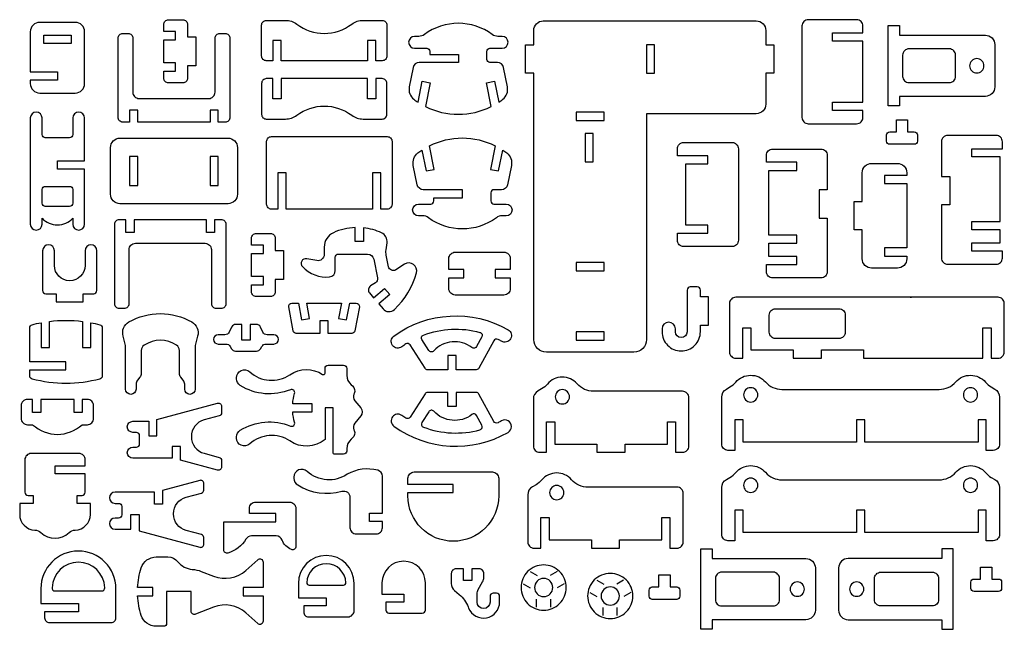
# Model space of a CAD drawing. Extents: x 647.7 to 708.1, y -25.2 to 50.4.
# Tile 1 of 2: x 647.8 to 708, y -25.2 to 12.1. Entities that reach past the tile are written whole.
import ezdxf

# ---------------------------------------------------------------- set-up
doc = ezdxf.new("R2010")
doc.units = 0
doc.header["$MEASUREMENT"] = 0
doc.layers.add('KONTUR', color=20, linetype='CONTINUOUS')

msp = doc.modelspace()

# ---------------------------------------------------------------- linework, layer by layer
at = {"layer": 'KONTUR'}
for points in [[(657.332, 9.439), (656.609, 9.439), (656.609, 10.849), (657.332, 10.849), (657.332, 11.349), (656.609, 11.349), (656.609, 11.781, -0.414214), (656.897, 12.07), (657.766, 12.07, -0.414214), (658.055, 11.781), (658.055, 11.035), (658.555, 11.035), (658.555, 9.254), (658.055, 9.254), (658.055, 8.507, -0.414214), (657.766, 8.219), (656.897, 8.219, -0.414214), (656.609, 8.507), (656.609, 8.939), (657.332, 8.939)], [(698.847, 7.028), (699.347, 7.028), (699.347, 10.767), (698.847, 10.767), (697.484, 10.767), (697.484, 11.267), (699.347, 11.267), (699.347, 11.692, 0.414214), (698.962, 12.077), (696.006, 12.077, 0.414214), (695.621, 11.692), (695.621, 6.103, 0.414214), (696.006, 5.719), (698.962, 5.719, 0.414214), (699.347, 6.103), (699.347, 6.528), (697.484, 6.528), (697.484, 7.028)], [(649.023, 7.596), (651.187, 7.596, 0.414214), (651.764, 8.173), (651.764, 11.337, 0.414214), (651.187, 11.914), (649.023, 11.914, 0.414214), (648.446, 11.337), (648.446, 8.884), (650.105, 8.884), (650.105, 8.384), (648.446, 8.384), (648.446, 8.173, 0.414214)], [(662.874, 12.037), (664.044, 12.037, -0.16263), (664.737, 11.805, 0.334097), (668.099, 11.805, -0.16263), (668.793, 12.037), (669.963, 12.037, -0.414214), (670.251, 11.748), (670.251, 9.856, -0.414214), (669.963, 9.568), (669.563, 9.568), (669.563, 10.802), (669.063, 10.802), (669.063, 9.568), (663.773, 9.568), (663.773, 10.802), (663.273, 10.802), (663.273, 9.568), (662.874, 9.568, -0.414214), (662.585, 9.856), (662.585, 11.748, -0.414214)], [(676.625, 6.772), (676.334, 8.214), (676.824, 8.313), (677.082, 7.037, 0.016944), (677.328, 7.213, 0.286808), (677.615, 7.976), (677.378, 9.15, 0.357001), (677.001, 9.458), (676.549, 9.458, -0.414214), (676.357, 9.65), (676.357, 10.145, -0.414214), (676.549, 10.337), (677.296, 10.337, 1), (677.296, 11.054), (677.036, 11.054, -0.161246), (676.692, 11.168, 0.331101), (672.537, 11.168, -0.161246), (672.193, 11.054), (671.933, 11.054, 1), (671.933, 10.337), (672.68, 10.337, -0.414214), (672.872, 10.145), (672.872, 9.958), (674.615, 9.958), (674.615, 9.458), (672.228, 9.458, 0.357001), (671.851, 9.15), (671.614, 7.976, 0.286808), (671.901, 7.213, 0.016944), (672.148, 7.037), (672.405, 8.313), (672.895, 8.214), (672.604, 6.772, 0.237707)], [(686.116, -7.476, -0.414214), (685.347, -8.246), (679.998, -8.246, -0.414214), (679.228, -7.476), (679.228, 8.803), (678.728, 8.803), (678.728, 10.531), (679.228, 10.531), (679.228, 11.425, -0.414214), (679.805, 12.002), (692.832, 12.002, -0.414214), (693.409, 11.425), (693.409, 10.531), (693.909, 10.531), (693.909, 8.803), (693.409, 8.803), (693.409, 6.909, -0.414214), (692.832, 6.332), (686.116, 6.332)], [(706.836, 7.392), (701.577, 7.392), (701.577, 6.805), (700.889, 6.805), (700.889, 11.719), (701.577, 11.719), (701.577, 11.131), (706.836, 11.131, -0.414214), (707.413, 10.554), (707.413, 7.969, -0.414214)], [(654.102, 5.817, -0.414214), (653.814, 6.106), (653.814, 10.944, -0.414214), (654.102, 11.233), (654.423, 11.233, -0.414214), (654.711, 10.944), (654.711, 7.648, 0.414214), (655.096, 7.263), (659.359, 7.263, 0.414214), (659.744, 7.648), (659.744, 10.944, -0.414214), (660.032, 11.233), (660.353, 11.233, -0.414214), (660.642, 10.944), (660.642, 6.106, -0.414214), (660.353, 5.817), (659.938, 5.817), (659.938, 6.54), (659.438, 6.54), (659.438, 5.817), (655.017, 5.817), (655.017, 6.54), (654.517, 6.54), (654.517, 5.817)], [(705.011, 8.614), (705.011, 9.91, 0.414214), (704.627, 10.294), (702.162, 10.294, 0.414214), (701.777, 9.91), (701.777, 8.614, 0.414214), (702.162, 8.229), (704.627, 8.229, 0.414214)], [(706.31, 9.698, 0.414214), (705.873, 9.262, 0.414214), (706.31, 8.825, 0.414214), (706.746, 9.262, 0.414214)], [(662.874, 6.005), (664.044, 6.005, 0.16263), (664.737, 6.236, -0.334097), (668.099, 6.236, 0.16263), (668.793, 6.005), (669.963, 6.005, 0.414214), (670.251, 6.293), (670.251, 8.185, 0.414214), (669.963, 8.474), (669.563, 8.474), (669.563, 7.239), (669.063, 7.239), (669.063, 8.474), (663.773, 8.474), (663.773, 7.239), (663.273, 7.239), (663.273, 8.474), (662.874, 8.474, 0.414214), (662.585, 8.185), (662.585, 6.293, 0.414214)], [(651.043, 6.071), (651.043, 5.055, -0.414214), (650.851, 4.863), (649.359, 4.863, -0.414214), (649.166, 5.055), (649.166, 6.071, 1), (648.446, 6.071), (648.446, -0.42, 1), (649.166, -0.42), (649.166, -0.06, 0.435619), (651.043, -0.06), (651.043, -0.42, 1), (651.764, -0.42), (651.764, 2.943), (650.105, 2.943), (650.105, 3.443), (651.764, 3.443), (651.764, 6.071, 1)], [(700.992, 5.228), (701.394, 5.228), (701.394, 5.96), (702.082, 5.96), (702.082, 5.228), (702.484, 5.228, -0.414214), (702.676, 5.036), (702.676, 4.654, -0.414214), (702.484, 4.462), (700.992, 4.462, -0.414214), (700.8, 4.654), (700.8, 5.036, -0.414214)], [(653.347, 4.261, -0.414214), (653.924, 4.838), (660.532, 4.838, -0.414214), (661.109, 4.261), (661.109, 1.409, -0.414214), (660.532, 0.833), (653.924, 0.833, -0.414214), (653.347, 1.409)], [(663.583, 2.718), (663.583, 0.502), (663.183, 0.502, -0.414214), (662.895, 0.791), (662.895, 4.645, -0.414214), (663.183, 4.934), (670.272, 4.934, -0.414214), (670.561, 4.645), (670.561, 0.791, -0.414214), (670.272, 0.502), (669.873, 0.502), (669.873, 2.718), (669.373, 2.718), (669.373, 0.502), (664.083, 0.502), (664.083, 2.718)], [(676.87, 4.372), (676.579, 2.93), (677.069, 2.831), (677.326, 4.107, -0.016944), (677.573, 3.932, -0.286808), (677.86, 3.168), (677.623, 1.995, -0.357001), (677.246, 1.686), (676.794, 1.686, 0.414214), (676.602, 1.494), (676.602, 1, 0.414214), (676.794, 0.807), (677.541, 0.807, -1), (677.541, 0.09), (677.281, 0.09, 0.161246), (676.937, -0.024, -0.331101), (672.782, -0.024, 0.161246), (672.438, 0.09), (672.178, 0.09, -1), (672.178, 0.807), (672.925, 0.807, 0.414214), (673.117, 1), (673.117, 1.186), (674.859, 1.186), (674.859, 1.686), (672.473, 1.686, -0.357001), (672.096, 1.995), (671.859, 3.168, -0.286808), (672.146, 3.932, -0.016944), (672.392, 4.107), (672.65, 2.831), (673.14, 2.93), (672.849, 4.372, -0.237707)], [(706.016, -0.758), (706.016, -0.258), (707.737, -0.258), (707.737, 3.693), (706.879, 3.693), (706.016, 3.693), (706.016, 4.193), (707.879, 4.193), (707.879, 4.618, 0.414214), (707.494, 5.002), (704.538, 5.002, 0.414214), (704.153, 4.618), (704.153, 2.499), (704.653, 2.499), (704.653, 0.771), (704.153, 0.771), (704.153, -2.488, 0.414214), (704.538, -2.872), (707.494, -2.872, 0.414214), (707.879, -2.488), (707.879, -2.063), (706.016, -2.063), (706.016, -1.563), (706.879, -1.563), (707.737, -1.563), (707.737, -0.758)], [(689.012, -0.477), (688.512, -0.477), (688.512, 3.262), (689.012, 3.262), (689.874, 3.262), (689.874, 3.762), (688.012, 3.762), (688.012, 4.187, -0.414214), (688.396, 4.571), (691.352, 4.571, -0.414214), (691.737, 4.187), (691.737, -1.402, -0.414214), (691.352, -1.787), (688.396, -1.787, -0.414214), (688.012, -1.402), (688.012, -0.977), (689.874, -0.977), (689.874, -0.477)], [(695.311, -1.587), (695.311, -1.087), (693.59, -1.087), (693.59, 2.864), (694.448, 2.864), (695.311, 2.864), (695.311, 3.364), (693.448, 3.364), (693.448, 3.789, -0.414214), (693.832, 4.173), (696.789, 4.173, -0.414214), (697.173, 3.789), (697.173, 1.67), (696.673, 1.67), (696.673, -0.058), (697.173, -0.058), (697.173, -3.317, -0.414214), (696.789, -3.701), (693.832, -3.701, -0.414214), (693.448, -3.317), (693.448, -2.892), (695.311, -2.892), (695.311, -2.392), (694.448, -2.392), (693.59, -2.392), (693.59, -1.587)], [(699.304, 2.718, -0.414214), (699.881, 3.295), (701.453, 3.295, -0.414214), (702.03, 2.718), (702.03, 2.562), (700.667, 2.562), (700.667, 2.062), (702.03, 2.062), (702.03, -1.875), (700.667, -1.875), (700.667, -2.375), (702.03, -2.375), (702.03, -2.531, -0.414214), (701.453, -3.108), (699.881, -3.108, -0.414214), (699.304, -2.531), (699.304, -0.771), (698.804, -0.771), (698.804, 0.957), (699.304, 0.957)], [(649.359, 0.67, -0.414214), (649.166, 0.863), (649.166, 1.701, -0.414214), (649.359, 1.893), (650.851, 1.893, -0.414214), (651.043, 1.701), (651.043, 0.863, -0.414214), (650.851, 0.67)], [(653.876, -0.144, 0.414214), (653.588, -0.433), (653.588, -5.271, 0.414214), (653.876, -5.56), (654.197, -5.56, 0.414214), (654.485, -5.271), (654.485, -1.975, -0.414214), (654.87, -1.59), (659.133, -1.59, -0.414214), (659.518, -1.975), (659.518, -5.271, 0.414214), (659.806, -5.56), (660.127, -5.56, 0.414214), (660.416, -5.271), (660.416, -0.433, 0.414214), (660.127, -0.144), (659.712, -0.144), (659.712, -0.925), (659.212, -0.925), (659.212, -0.144), (654.791, -0.144), (654.791, -0.925), (654.291, -0.925), (654.291, -0.144)], [(662.694, -3.621), (661.971, -3.621), (661.971, -2.211), (662.694, -2.211), (662.694, -1.711), (661.971, -1.711), (661.971, -1.279, -0.414214), (662.26, -0.99), (663.129, -0.99, -0.414214), (663.417, -1.279), (663.417, -2.025), (663.917, -2.025), (663.917, -3.807), (663.417, -3.807), (663.417, -4.553, -0.414214), (663.129, -4.842), (662.26, -4.842, -0.414214), (661.971, -4.553), (661.971, -4.121), (662.694, -4.121)], [(670.253, -1.551, 0.327736), (669.926, -0.952, 0.082502), (668.815, -0.642), (668.815, -1.485), (668.315, -1.485), (668.315, -0.624, 0.098873), (666.974, -0.941, 0.293434), (666.413, -1.815), (666.413, -2.269, -0.470319), (665.956, -2.647), (665.345, -2.531, 0.725517), (665.08, -3.011, 0.232505), (666.745, -3.641, 0.386628), (667.093, -3.259), (667.093, -2.44, -0.414214), (667.286, -2.247), (669.066, -2.247, -0.356602), (669.443, -2.555), (669.676, -3.703, -0.310333), (669.548, -4.003), (669.249, -4.194, 0.45464), (669.184, -4.624), (669.43, -4.915), (670.101, -4.345), (670.425, -4.726), (669.754, -5.296), (670.009, -5.596, 0.429009), (670.705, -5.635, 0.137809), (672.054, -3.398, 0.686905), (671.332, -2.865), (670.789, -3.212, -0.526329), (670.351, -3.026), (670.205, -2.31, -0.083534), (670.195, -1.991)], [(649.918, -2.938), (649.918, -2.042, 1), (649.198, -2.042), (649.198, -4.478, 0.414214), (649.39, -4.671), (650.027, -4.671), (650.027, -5.171), (651.686, -5.171), (651.686, -4.671), (652.323, -4.671, 0.414214), (652.516, -4.478), (652.516, -2.042, 1), (651.795, -2.042), (651.795, -2.938, -1)], [(677.401, -4.748), (674.42, -4.748, -0.414214), (674.035, -4.364), (674.035, -3.69), (674.953, -3.69), (674.953, -3.19), (674.035, -3.19), (674.035, -2.516, -0.414214), (674.42, -2.132), (677.401, -2.132, -0.414214), (677.786, -2.516), (677.786, -3.19), (676.868, -3.19), (676.868, -3.69), (677.786, -3.69), (677.786, -4.364, -0.414214)], [(687.881, -6.818, 1), (687.068, -6.818), (687.068, -6.993, 0.414214), (688.24, -8.166, 0.414214), (689.413, -6.993), (689.413, -6.586), (689.913, -6.586), (689.913, -4.858), (689.413, -4.858), (689.413, -4.45, 0.414214), (689.22, -4.258), (688.792, -4.258, 0.414214), (688.6, -4.45), (688.6, -6.993, -1), (687.881, -6.993)], [(668.289, -6.936, -0.361445), (668.1, -7.094), (666.655, -7.094), (666.655, -6.332), (666.155, -6.332), (666.155, -7.094), (664.709, -7.094, -0.361445), (664.52, -6.936), (664.248, -5.47, -0.469028), (664.437, -5.243), (664.835, -5.243), (665.026, -6.274), (665.518, -6.183), (665.343, -5.243), (667.466, -5.243), (667.292, -6.183), (667.783, -6.274), (667.975, -5.243), (668.372, -5.243, -0.469028), (668.561, -5.47)], [(695.082, -8.108), (695.082, -8.608), (696.81, -8.608), (696.81, -8.108), (699.39, -8.108), (699.39, -8.608), (704.243, -8.608), (706.683, -8.608), (706.683, -6.745), (707.183, -6.745), (707.183, -8.608), (707.608, -8.608, 0.414214), (707.993, -8.223), (707.993, -5.267, 0.414214), (707.608, -4.883), (691.577, -4.883, 0.414214), (691.193, -5.267), (691.193, -8.223, 0.414214), (691.577, -8.608), (692.002, -8.608), (692.002, -6.745), (692.502, -6.745), (692.502, -8.108)], [(654.476, -6.396, -0.267035), (658.316, -6.396, -0.33993), (658.676, -7.262), (658.524, -7.827), (658.524, -10.498, -1), (657.883, -10.498), (657.883, -10.2, 0.173888), (657.795, -9.955), (657.647, -9.776, -0.173888), (657.56, -9.531), (657.56, -8.132, 0.254451), (657.384, -7.809, 0.295226), (655.408, -7.809, 0.254451), (655.233, -8.132), (655.233, -9.531, -0.173888), (655.145, -9.776), (654.997, -9.955, 0.173888), (654.91, -10.2), (654.91, -10.498, -1), (654.268, -10.498), (654.268, -7.827), (654.117, -7.262, -0.33993)], [(697.884, -7.405), (694.008, -7.405, -0.414214), (693.623, -7.02), (693.623, -5.971, -0.414214), (694.008, -5.586), (697.884, -5.586, -0.414214), (698.268, -5.971), (698.268, -7.02, -0.414214)], [(648.409, -6.939), (648.409, -6.754, -0.339868), (648.552, -6.568, -0.017741), (649.109, -6.441), (649.109, -7.946), (649.609, -7.946), (649.609, -6.362, -0.063321), (651.64, -6.362), (651.64, -7.946), (652.14, -7.946), (652.14, -6.441, -0.017741), (652.697, -6.568, -0.339868), (652.84, -6.754), (652.84, -9.698, -0.339868), (652.697, -9.883, -0.130898), (648.552, -9.883, -0.339868), (648.409, -9.698), (648.409, -9.329), (650.625, -9.329), (650.625, -8.829), (648.409, -8.829)], [(660.663, -7.888), (660.744, -8.028, 0.267949), (660.993, -8.173), (662.275, -8.173, 0.267949), (662.524, -8.028), (662.605, -7.888, -0.267949), (662.855, -7.744), (663.336, -7.744, 1), (663.336, -7.181), (662.923, -7.181, -0.288239), (662.663, -7.017), (662.514, -6.708, 0.288239), (662.254, -6.544), (661.884, -6.544), (661.884, -7.509), (661.384, -7.509), (661.384, -6.544), (661.014, -6.544, 0.288239), (660.754, -6.708), (660.605, -7.017, -0.288239), (660.345, -7.181), (659.932, -7.181, 1), (659.932, -7.744), (660.413, -7.744, -0.267949)], [(670.673, -7.26, -0.296281), (677.654, -6.873, -1), (677.251, -7.576, 0.010719), (677.04, -7.461, 0.409028), (676.782, -7.54), (675.876, -9.216, -0.275451), (675.707, -9.317), (674.474, -9.317), (674.474, -8.449), (673.974, -8.449), (673.974, -9.317), (672.741, -9.317, -0.256138), (672.579, -9.228), (671.668, -7.799, 0.41701), (671.4, -7.741, 0.01351), (671.151, -7.914, -1)], [(675.935, -7.03, -0.483161), (676.054, -7.307), (675.733, -7.902, -0.46149), (675.446, -7.963, 0.387543), (673.11, -8.162, -0.491578), (672.807, -8.135), (672.387, -7.477, -0.476222), (672.481, -7.194, -0.158028)], [(667.792, -14.141), (667.792, -14.285, -0.414214), (667.6, -14.478), (667.06, -14.478, -0.414214), (666.963, -14.382), (666.963, -11.647), (666.463, -11.647), (666.463, -13.585, -0.33145), (664.313, -13.669, 0.343881), (661.858, -13.849, -0.650317), (661.054, -13.492), (661.054, -13.422, -0.258498), (661.28, -13.015, -0.242557), (664.347, -12.759, 0.631373), (664.605, -12.527, -0.05204), (664.487, -11.897), (665.68, -11.897), (665.68, -11.397), (664.487, -11.397, -0.05204), (664.605, -10.766, 0.631373), (664.347, -10.534, -0.242557), (661.28, -10.279, -0.258498), (661.054, -9.871), (661.054, -9.801, -0.650317), (661.858, -9.444, 0.343881), (664.313, -9.624, -0.303388), (666.315, -9.6, 0.595263), (666.463, -9.519), (666.463, -9.237, -0.414214), (666.656, -9.044), (667.6, -9.044, -0.414214), (667.792, -9.237), (667.792, -9.652, 0.222745), (668.069, -10.243), (668.146, -10.307, -0.341843), (668.247, -10.766), (668.232, -10.799, 0.29127), (668.284, -11.209), (668.651, -11.651, -0.360967), (668.651, -12.142), (668.284, -12.585, 0.29127), (668.232, -12.994), (668.247, -13.027, -0.341843), (668.146, -13.486), (668.069, -13.55, 0.222745)], [(683.088, -13.858), (683.088, -14.358), (684.816, -14.358), (684.816, -13.858), (687.396, -13.858), (687.396, -12.495), (687.896, -12.495), (687.896, -14.358), (688.321, -14.358, 0.414214), (688.706, -13.973), (688.706, -11.017, 0.414214), (688.321, -10.633), (682.886, -10.633, -0.215842), (681.875, -10.175, 0.457549), (680.058, -10.189, -0.085844), (679.705, -10.483), (679.488, -10.608, 0.267949), (679.199, -11.108), (679.199, -13.973, 0.414214), (679.584, -14.358), (680.009, -14.358), (680.009, -12.495), (680.509, -12.495), (680.509, -13.858)], [(691.099, -14.244, -0.414214), (690.714, -13.859), (690.714, -10.994, -0.267949), (691.003, -10.494), (691.22, -10.369, 0.085844), (691.573, -10.075, -0.457549), (693.39, -10.06, 0.215842), (694.401, -10.518), (704.012, -10.518, 0.215842), (705.024, -10.06, -0.457549), (706.841, -10.075, 0.085844), (707.193, -10.369), (707.411, -10.494, -0.267949), (707.699, -10.994), (707.699, -13.859, -0.414214), (707.315, -14.244), (706.89, -14.244), (706.89, -12.381), (706.39, -12.381), (706.39, -13.744), (699.457, -13.744), (699.457, -12.381), (698.957, -12.381), (698.957, -13.744), (692.024, -13.744), (692.024, -12.381), (691.524, -12.381), (691.524, -14.244)], [(670.673, -12.757, 0.296281), (677.654, -13.143, 1), (677.251, -12.44, -0.010719), (677.04, -12.555, -0.409028), (676.782, -12.476), (675.876, -10.8, 0.275451), (675.707, -10.699), (674.474, -10.699), (674.474, -11.567), (673.974, -11.567), (673.974, -10.699), (672.741, -10.699, 0.256138), (672.579, -10.788), (671.668, -12.217, -0.41701), (671.4, -12.275, -0.01351), (671.151, -12.103, 1)], [(680.972, -10.53, 0.414214), (680.536, -10.967, 0.414214), (680.972, -11.403, 0.414214), (681.409, -10.967, 0.414214)], [(692.487, -10.416, 0.414214), (692.051, -10.853, 0.414214), (692.487, -11.289, 0.414214), (692.924, -10.853, 0.414214)], [(705.926, -10.416, 0.414214), (705.49, -10.853, 0.414214), (705.926, -11.289, 0.414214), (706.362, -10.853, 0.414214)], [(648.272, -12.674), (648.587, -12.674, 0.389467), (651.618, -12.674), (651.933, -12.674, 0.414214), (652.318, -12.289), (652.318, -11.517, 0.414214), (651.933, -11.132), (651.618, -11.132), (651.618, -11.923), (651.118, -11.923), (651.118, -11.132), (649.087, -11.132), (649.087, -11.923), (648.587, -11.923), (648.587, -11.132), (648.272, -11.132, 0.414214), (647.887, -11.517), (647.887, -12.289, 0.414214)], [(655.687, -12.462), (655.687, -13.36), (656.187, -13.36), (656.187, -12.354), (659.898, -11.36, -0.493145), (660.14, -11.546), (660.14, -11.947, -0.339454), (659.997, -12.133), (659.074, -12.381, 0.767327), (659.074, -14.424), (659.997, -14.671, -0.339454), (660.14, -14.857), (660.14, -15.258, -0.493145), (659.898, -15.444), (657.623, -14.835), (657.623, -13.997), (657.123, -13.997), (657.123, -14.728), (654.719, -14.728, -1), (654.719, -14.042), (654.935, -14.042, 0.414214), (655.128, -13.85), (655.128, -13.34, 0.414214), (654.935, -13.147), (654.719, -13.147, -1), (654.719, -12.462)], [(675.935, -12.986, 0.483161), (676.054, -12.709), (675.733, -12.115, 0.46149), (675.446, -12.054, -0.387543), (673.11, -11.854, 0.491578), (672.807, -11.881), (672.387, -12.539, 0.476222), (672.481, -12.822, 0.158028)], [(649.095, -19.268, 0.390295), (650.82, -19.268, -0.179271), (651.191, -19.116, 0.404093), (652.119, -18.155), (652.119, -17.492), (651.303, -17.492), (651.303, -16.992), (651.611, -16.992, 0.414214), (651.803, -16.8), (651.803, -15.681), (649.958, -15.681), (649.958, -15.181), (651.803, -15.181), (651.803, -14.82, 0.414214), (651.418, -14.436), (648.497, -14.436, 0.414214), (648.112, -14.82), (648.112, -16.8, 0.414214), (648.305, -16.992), (648.612, -16.992), (648.612, -17.492), (647.796, -17.492), (647.796, -18.155, 0.404093), (648.724, -19.116, -0.179271)], [(669.59, -19.353, 0.414214), (669.974, -18.968), (669.974, -18.584), (669.191, -18.584), (669.191, -18.084), (669.974, -18.084), (669.974, -15.829, 0.342082), (669.686, -15.457, 0.194861), (667.824, -15.705, -0.343881), (665.368, -15.525, 0.650317), (664.565, -15.882), (664.565, -15.952, 0.258498), (664.791, -16.359, 0.212615), (667.497, -16.741, -0.498511), (667.987, -17.11), (667.987, -18.968, 0.414214), (668.372, -19.353)], [(674.307, -16.824), (674.307, -16.324), (671.533, -16.324), (671.533, -15.948, -0.414214), (671.917, -15.564), (676.697, -15.564, -0.414214), (677.081, -15.948), (677.081, -17.022, -1), (671.533, -17.022), (671.533, -16.824)], [(682.745, -19.717), (682.745, -20.217), (684.473, -20.217), (684.473, -19.717), (687.053, -19.717), (687.053, -18.355), (687.553, -18.355), (687.553, -20.217), (687.978, -20.217, 0.414214), (688.362, -19.833), (688.362, -16.876, 0.414214), (687.978, -16.492), (682.543, -16.492, -0.215842), (681.532, -16.034, 0.457549), (679.715, -16.048, -0.085844), (679.362, -16.342), (679.144, -16.468, 0.267949), (678.856, -16.967), (678.856, -19.833, 0.414214), (679.241, -20.217), (679.666, -20.217), (679.666, -18.355), (680.166, -18.355), (680.166, -19.717)], [(691.099, -19.768, -0.414214), (690.714, -19.384), (690.714, -16.518, -0.267949), (691.003, -16.019), (691.22, -15.893, 0.085844), (691.573, -15.599, -0.457549), (693.39, -15.585, 0.215842), (694.401, -16.043), (704.012, -16.043, 0.215842), (705.024, -15.585, -0.457549), (706.841, -15.599, 0.085844), (707.193, -15.893), (707.411, -16.019, -0.267949), (707.699, -16.518), (707.699, -19.384, -0.414214), (707.315, -19.768), (706.89, -19.768), (706.89, -17.905), (706.39, -17.905), (706.39, -19.268), (699.457, -19.268), (699.457, -17.905), (698.957, -17.905), (698.957, -19.268), (692.024, -19.268), (692.024, -17.905), (691.524, -17.905), (691.524, -19.768)], [(654.597, -19.063), (654.597, -18.164), (655.097, -18.164), (655.097, -19.17), (658.807, -20.164, 0.493145), (659.049, -19.978), (659.049, -19.577, 0.339454), (658.907, -19.391), (657.983, -19.143, -0.767327), (657.983, -17.1), (658.907, -16.853, 0.339454), (659.049, -16.667), (659.049, -16.266, 0.493145), (658.807, -16.08), (656.532, -16.689), (656.532, -17.527), (656.032, -17.527), (656.032, -16.796), (653.628, -16.796, 1), (653.628, -17.482), (653.845, -17.482, -0.414214), (654.037, -17.675), (654.037, -18.184, -0.414214), (653.845, -18.377), (653.628, -18.377, 1), (653.628, -19.063)], [(692.487, -15.94, 0.414214), (692.051, -16.377, 0.414214), (692.487, -16.813, 0.414214), (692.924, -16.377, 0.414214)], [(705.926, -15.94, 0.414214), (705.49, -16.377, 0.414214), (705.926, -16.813, 0.414214), (706.362, -16.377, 0.414214)], [(680.629, -16.389, 0.414214), (680.193, -16.826, 0.414214), (680.629, -17.262, 0.414214), (681.066, -16.826, 0.414214)], [(664.676, -20.121, -0.523785), (664.416, -20.301, -0.215477), (663.838, -19.725, 0.311559), (663.479, -19.476), (661.963, -19.476, 0.26463), (661.632, -19.665, -0.192172), (660.522, -20.517, -0.49737), (660.278, -20.332), (660.278, -18.608), (663.465, -18.608), (663.465, -18.108), (661.836, -18.108), (661.836, -17.784, -0.414214), (662.22, -17.399), (664.292, -17.399, -0.414214), (664.676, -17.784)], [(649.322, -24.482, 0.414214), (649.61, -24.771), (653.391, -24.771, 0.414214), (653.679, -24.482), (653.679, -22.689, 1), (649.09, -22.689), (649.09, -23.602), (651.385, -23.602), (651.385, -24.102), (649.322, -24.102)], [(695.864, -24.591), (690.13, -24.591), (690.13, -25.178), (689.442, -25.178), (689.442, -20.264), (690.13, -20.264), (690.13, -20.852), (695.864, -20.852, -0.414214), (696.441, -21.429), (696.441, -24.014, -0.414214)], [(698.441, -24.591), (704.176, -24.591), (704.176, -25.178), (704.864, -25.178), (704.864, -20.264), (704.176, -20.264), (704.176, -20.852), (698.441, -20.852, 0.414214), (697.864, -21.429), (697.864, -24.014, 0.414214)], [(662.678, -22.627), (661.467, -22.627), (661.467, -23.127), (662.678, -23.127), (662.678, -24.686, -0.647905), (662.357, -24.83), (661.628, -24.178, 0.282198), (659.649, -23.821), (658.541, -24.253, -0.527677), (658.279, -24.073), (658.279, -22.877), (656.779, -22.877), (656.779, -24.804, -0.414214), (656.587, -24.996), (656.143, -24.996, -0.324633), (655.229, -24.332, -0.065576), (655.004, -23.127), (655.927, -23.127), (655.927, -22.627), (655.004, -22.627, -0.065576), (655.229, -21.421, -0.324633), (656.143, -20.758), (656.86, -20.758, -0.228179), (657.461, -21.047, 0.208491), (658.346, -21.515, -0.074187), (658.899, -21.641), (659.649, -21.933, 0.282198), (661.628, -21.575), (662.357, -20.924, -0.647905), (662.678, -21.068)], [(664.835, -23.245), (666.54, -23.245), (666.54, -23.745), (665.159, -23.745), (665.159, -24.125, 0.414214), (665.447, -24.414), (667.86, -24.414, 0.414214), (668.245, -24.029), (668.245, -22.369, 1), (664.835, -22.369)], [(669.946, -23.027), (671.273, -23.027), (671.273, -23.527), (670.181, -23.527), (670.181, -24.003, 0.414214), (670.374, -24.196), (672.407, -24.196, 0.414214), (672.6, -24.003), (672.6, -22.346, 1), (669.946, -22.346)], [(649.774, -22.637, 0.4236), (649.966, -22.836), (652.803, -22.836, 0.4236), (652.996, -22.637, 0.968558)], [(665.343, -22.331, 0.4236), (665.485, -22.478), (667.594, -22.478, 0.4236), (667.737, -22.331, 0.968558)], [(675.216, -23.808), (675.244, -23.878, 0.825341), (677.137, -23.513), (677.137, -23.168, 0.414214), (676.945, -22.976), (676.746, -22.976, 0.414214), (676.553, -23.168), (676.553, -23.513, -1), (675.757, -23.513), (675.757, -23.027, -0.131652), (675.835, -22.738), (676.099, -22.28, 0.131652), (676.176, -21.992), (676.176, -21.775, 0.414214), (675.888, -21.487), (675.429, -21.487), (675.429, -22.19), (674.929, -22.19), (674.929, -21.487), (674.47, -21.487, 0.414214), (674.182, -21.775), (674.182, -22.372, 0.220517), (674.386, -22.812), (674.674, -23.056, -0.122252)], [(679.83, -21.242, 0.414214), (678.447, -22.625, 0.414214), (679.83, -24.007, 0.414214), (681.212, -22.625, 0.414214)], [(706.144, -22.104), (706.546, -22.104), (706.546, -21.372), (707.234, -21.372), (707.234, -22.104), (707.636, -22.104, -0.414214), (707.829, -22.296), (707.829, -22.678, -0.414214), (707.636, -22.87), (706.144, -22.87, -0.414214), (705.952, -22.678), (705.952, -22.296, -0.414214)], [(679.83, -22.068, 0.414214), (679.273, -22.625, 0.414214), (679.83, -23.181, 0.414214), (680.386, -22.625, 0.414214)], [(683.902, -21.76, 0.414214), (682.519, -23.142, 0.414214), (683.902, -24.525, 0.414214), (685.284, -23.142, 0.414214)], [(686.471, -22.586), (686.873, -22.586), (686.873, -21.854), (687.561, -21.854), (687.561, -22.586), (687.963, -22.586, -0.414214), (688.155, -22.778), (688.155, -23.16, -0.414214), (687.963, -23.352), (686.471, -23.352, -0.414214), (686.278, -23.16), (686.278, -22.778, -0.414214)], [(694.248, -23.369), (694.248, -22.073, 0.414214), (693.863, -21.689), (690.714, -21.689, 0.414214), (690.33, -22.073), (690.33, -23.369, 0.414214), (690.714, -23.753), (693.863, -23.753, 0.414214)], [(700.058, -23.369), (700.058, -22.073, -0.414214), (700.442, -21.689), (703.591, -21.689, -0.414214), (703.976, -22.073), (703.976, -23.369, -0.414214), (703.591, -23.753), (700.442, -23.753, -0.414214)], [(683.902, -22.586, 0.414214), (683.345, -23.142, 0.414214), (683.902, -23.699, 0.414214), (684.458, -23.142, 0.414214)], [(695.338, -22.285, 0.414214), (694.901, -22.721, 0.414214), (695.338, -23.158, 0.414214), (695.774, -22.721, 0.414214)], [(698.968, -22.285, 0.414214), (698.531, -22.721, 0.414214), (698.968, -23.158, 0.414214), (699.404, -22.721, 0.414214)]]:
    msp.add_lwpolyline(points, format="xyb", close=True, dxfattribs=at)
for points in [[(649.275, 11.126), (650.934, 11.126), (650.934, 10.626), (649.275, 10.626)], [(686.116, 10.531), (686.116, 8.803), (686.616, 8.803), (686.616, 10.531)], [(681.808, 5.926), (683.536, 5.926), (683.536, 6.426), (681.808, 6.426)], [(682.36, 5.118), (682.36, 3.39), (682.86, 3.39), (682.86, 5.118)], [(655.017, 3.726), (654.517, 3.726), (654.517, 1.944), (655.017, 1.944)], [(659.938, 3.726), (659.438, 3.726), (659.438, 1.944), (659.938, 1.944)], [(681.808, -3.264), (683.536, -3.264), (683.536, -2.764), (681.808, -2.764)], [(681.808, -7.503), (683.536, -7.503), (683.536, -7.003), (681.808, -7.003)]]:
    msp.add_lwpolyline(points, close=True, dxfattribs=at)
for points in [[(702.233, -4.88, 0.014798), (702.313, -4.883)], [(657.56, -8.132, 0.254451), (657.384, -7.809)]]:
    msp.add_lwpolyline(points, format="xyb", dxfattribs=at)
for points in [[(679.011, -21.654), (679.437, -21.9)], [(680.648, -21.654), (680.222, -21.9)], [(683.083, -22.172), (683.509, -22.418)], [(684.72, -22.172), (684.294, -22.418)], [(678.58, -22.401), (679.006, -22.647)], [(681.079, -22.401), (680.653, -22.647)], [(679.399, -23.819), (679.399, -23.327)], [(680.261, -23.819), (680.261, -23.327)], [(682.652, -22.919), (683.078, -23.165)], [(685.151, -22.919), (684.725, -23.165)], [(683.471, -24.336), (683.471, -23.844)], [(684.333, -24.336), (684.333, -23.844)]]:
    msp.add_lwpolyline(points, dxfattribs=at)

doc.saveas('drawing.dxf')
